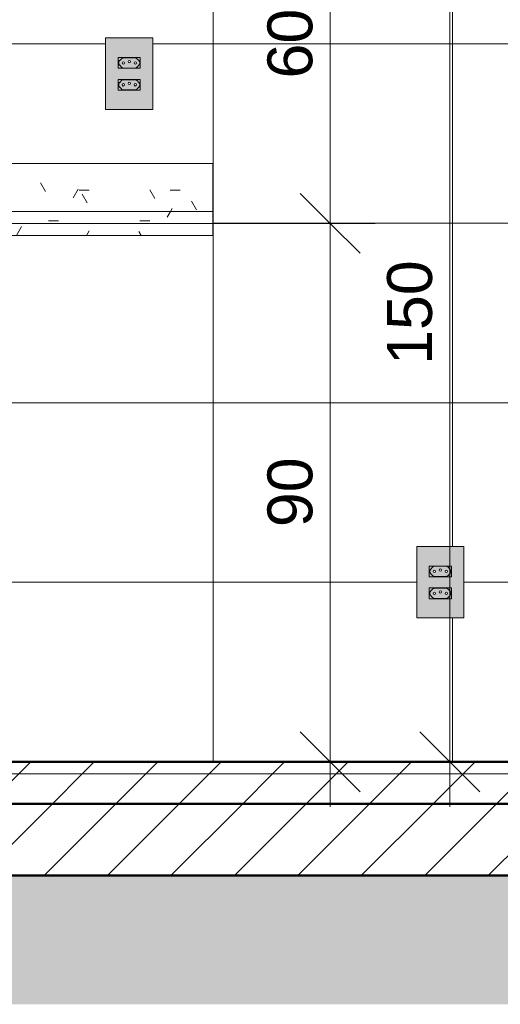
# Model space of a CAD drawing. Header units: metres. Extents: x -2.1 to 42.5, y -15.2 to 5.6.
# Tile 11 of 256: x 4.9 to 5.7, y -0.4 to 1.2. Entities that reach past the tile are written whole.
import ezdxf

# ---------------------------------------------------------------- set-up
doc = ezdxf.new("R2010")
doc.units = ezdxf.units.M
for name, color, linetype, lineweight in [('A-ANNO-DIMS', 7, 'Continuous', 9), ('A-ANNO-DIMS-50', 7, 'Continuous', 9), ('A-FLOR', 7, 'Continuous', 5), ('A-FLOR-MCUT', 7, 'Continuous', 5), ('A-FLOR-PATT', 7, 'Continuous', 50), ('A-GENM', 7, 'Continuous', 5), ('A-WALL-PATT', 7, 'Continuous', 50), ('C-TOPO', 7, 'Continuous', 5), ('E-ELEC-FIXT', 7, 'Continuous', 5), ('Q-CASE', 7, 'Continuous', 5)]:
    doc.layers.add(name, color=color, linetype=linetype, lineweight=lineweight)
doc.styles.add('Arial', font='arial.ttf', dxfattribs={"height": 0.075})
doc.dimstyles.new('Com_linha__ref__contínua__-_Cor_Vermelha_Arial_1_5mm_2', dxfattribs={"dimscale": 0.3048, "dimtxt": 0.076519, "dimasz": 0.328084, "dimexe": 0.246063, "dimexo": 0.246063, "dimgap": 0.024606, "dimtad": 1, "dimdec": 1, "dimlfac": 100, "dimrnd": 0.1, "dimdsep": 46, "dimtxsty": 'Arial', "dimblk1": 'OBLIQUE', "dimblk2": 'OBLIQUE', "dimsah": 1, "dimcen": 0.09, "dimdle": 0.246063, "dimazin": 0, "dimtfac": 1, "dimtdec": 4, "dimtix": 1, "dimtmove": 0, "dimatfit": 3, "dimfxl": 1, "dimtvp": 1, "dimtolj": 1, "dimtzin": 0, "dimarcsym": 2})
pattern_1 = [(45, (2.348, 2.53), (-0.053033, 0.053033), [])]
pattern_2 = [(0, (2.348, 2.53), (0.2032, 0.0508), [0.01676, -0.13564, 0.01676, -0.13564, -0.8128]), (0, (2.348, 2.53), (0.2032, 0.0508), [-0.3048, 0.01676, -0.28804, 0.01676, -0.13564, -0.3556]), (0, (2.348, 2.53), (0.2032, 0.0508), [-0.762, 0.01676, -0.08484, 0.01676, -0.23724]), (120, (2.425, 2.555), (-0.1455941, 0.1505764), [0.01676, -0.13564, 0.01676, -0.13564, -0.8128]), (120, (2.425, 2.555), (-0.1455941, 0.1505764), [-0.3048, 0.01676, -0.28804, 0.01676, -0.13564, -0.3556]), (120, (2.425, 2.555), (-0.1455941, 0.1505764), [-0.762, 0.01676, -0.08484, 0.01676, -0.23724]), (240, (2.45, 2.657), (-0.0576059, -0.2013764), [0.01676, -0.13564, 0.01676, -0.13564, -0.8128]), (240, (2.45, 2.657), (-0.0576059, -0.2013764), [-0.3048, 0.01676, -0.28804, 0.01676, -0.13564, -0.3556]), (240, (2.45, 2.657), (-0.0576059, -0.2013764), [-0.762, 0.01676, -0.08484, 0.01676, -0.23724])]

# ---------------------------------------------------------------- blocks, each defined once
blk = doc.blocks.new('Tampo de Bancada com Cuba - Granilite 50cm-2857465-C')
at = {"layer": 'Q-CASE', "true_color": 0xa7a7a7}
h = blk.add_hatch(dxfattribs=at)
h.set_pattern_fill('FP_2', color=253, style=0, pattern_type=2)
h.set_pattern_definition(pattern_2)
h.paths.add_polyline_path([(4.0136, 0.92), (4.6046, 0.92), (4.6046, 0.9398), (4.6059, 0.9398), (4.6059, 0.9407), (4.605, 0.941), (4.605, 0.9499), (4.6075, 0.9505), (4.6075, 1), (4.0136, 1), (4.0136, 0.9695)])
h.paths.add_polyline_path([(5.0576, 0.92), (5.2136, 0.92), (5.2136, 1), (4.6197, 1), (4.62, 0.9504), (4.6222, 0.9499), (4.6222, 0.9407), (4.6213, 0.9407), (4.6213, 0.9398), (4.6243, 0.9352), (4.626, 0.9347), (4.6292, 0.9345), (4.6292, 0.9337), (4.63, 0.9337), (4.63, 0.9345), (4.64, 0.9345), (4.64, 0.9305), (4.6408, 0.9305), (4.6408, 0.9313), (4.6457, 0.9319), (4.6457, 0.9442), (4.6504, 0.9437), (4.6529, 0.9313), (4.6529, 0.92), (4.8631, 0.92)])
h.paths.add_polyline_path([(4.6454, 0.92), (4.6408, 0.9206), (4.6408, 0.9214), (4.64, 0.9214), (4.64, 0.92), (4.6408, 0.92)])
h.paths.add_polyline_path([(4.6225, 0.9382), (4.6216, 0.9398), (4.6225, 0.9398)])
h = blk.add_hatch(dxfattribs=at)
h.set_pattern_fill('FP_2', color=253, style=0, pattern_type=2)
h.set_pattern_definition(pattern_2)
h.paths.add_polyline_path([(5.0576, 0.9), (5.2136, 0.9), (5.2136, 0.92), (4.0136, 0.92), (4.0136, 0.9), (4.8631, 0.9)])
h = blk.add_hatch(dxfattribs=at)
h.set_pattern_fill('FP_2', color=253, style=0, pattern_type=2)
h.set_pattern_definition(pattern_2)
h.paths.add_polyline_path([(5.2136, 0.88), (5.2136, 0.9), (4.0136, 0.9), (4.0136, 0.88), (5.0576, 0.88)])
at = {"layer": 'Q-CASE'}
for p, q in [((4.0136, 1), (4.6075, 1)), ((4.0136, 0.92), (4.0136, 1)), ((4.6197, 1), (5.2136, 1)), ((5.2136, 1), (5.2136, 0.92)), ((4.0136, 0.92), (5.2136, 0.92)), ((4.0136, 0.9), (4.0136, 0.92)), ((5.2136, 0.9), (5.2136, 0.92)), ((5.2136, 0.9), (4.0136, 0.9)), ((4.0136, 0.9), (5.2136, 0.9)), ((4.0136, 0.88), (4.0136, 0.9)), ((5.2136, 0.88), (5.2136, 0.9)), ((4.3536, 0.88), (4.0136, 0.88)), ((5.2136, 0.88), (4.8736, 0.88))]:
    blk.add_line(p, q, dxfattribs=at)
blk = doc.blocks.new('1_b_2 Tomadas 2P_T_Conjunto 4x2 - a_ 2 Tomadas 2P_T 10A-V17-C')
at = {"layer": 'A-GENM', "true_color": 0xfbfbfb}
h = blk.add_hatch(color=7, dxfattribs=at)
h.paths.add_polyline_path([(5.0552, 1.0906), (5.1131, 1.0906), (5.1131, 1.21), (5.0342, 1.21), (5.0342, 1.0906), (5.054, 1.0906)])
h.paths.add_polyline_path([(5.0922, 1.1227), (5.0552, 1.1232), (5.0552, 1.1407), (5.0922, 1.1402), (5.0922, 1.1232)])
h.paths.add_polyline_path([(5.0562, 1.1593), (5.0552, 1.1598), (5.0552, 1.1773), (5.0922, 1.1768), (5.0922, 1.1593), (5.0564, 1.1593)])
at = {"layer": 'A-GENM'}
for p, q in [((5.1131, 1.21), (5.0342, 1.21)), ((5.0342, 1.0906), (5.0342, 1.21)), ((5.1131, 1.21), (5.1131, 1.0906)), ((5.0342, 1.0906), (5.1131, 1.0906))]:
    blk.add_line(p, q, dxfattribs=at)
blk = doc.blocks.new('x_Módulo de Tomada não listavel 2 - x_Módulo de Tomada não listavel 2-V18-C')
at = {"layer": 'E-ELEC-FIXT', "true_color": 0xfbfbfb}
h = blk.add_hatch(color=7, dxfattribs=at)
h.paths.add_polyline_path([(5.0552, 1.1593), (5.0922, 1.1598), (5.0922, 1.1773), (5.0552, 1.1768), (5.0552, 1.1598)])
h.paths.add_polyline_path([(5.0727, 1.1598), (5.063, 1.16), (5.0607, 1.1613), (5.0569, 1.1654), (5.0562, 1.1679), (5.0564, 1.17), (5.058, 1.1726), (5.0626, 1.1765), (5.0643, 1.1768), (5.0848, 1.1765), (5.0867, 1.1753), (5.0905, 1.1712), (5.0913, 1.17), (5.0905, 1.1654), (5.0867, 1.1613), (5.0844, 1.16), (5.0819, 1.1598), (5.0732, 1.1598)])
h = blk.add_hatch(color=7, dxfattribs=at)
h.paths.add_polyline_path([(5.0819, 1.1598), (5.0844, 1.16), (5.0867, 1.1613), (5.0905, 1.1654), (5.0912, 1.1679), (5.091, 1.17), (5.0894, 1.1726), (5.0848, 1.1765), (5.0831, 1.1768), (5.0626, 1.1765), (5.0607, 1.1753), (5.0569, 1.1712), (5.0562, 1.1687), (5.0564, 1.1666), (5.0577, 1.1643), (5.0618, 1.1605), (5.0643, 1.1598), (5.0737, 1.1598)])
h.paths.add_polyline_path([(5.0636, 1.1663), (5.0621, 1.1669), (5.0616, 1.1683), (5.0621, 1.1697), (5.0636, 1.1703), (5.065, 1.1697), (5.0656, 1.1683), (5.065, 1.1669), (5.0641, 1.1664)])
h.paths.add_polyline_path([(5.0838, 1.1663), (5.0824, 1.1669), (5.0818, 1.1683), (5.0824, 1.1697), (5.0838, 1.1703), (5.0852, 1.1697), (5.0858, 1.1683), (5.0852, 1.1669), (5.0843, 1.1664)])
h.paths.add_polyline_path([(5.0737, 1.1686), (5.0723, 1.1692), (5.0717, 1.1706), (5.0723, 1.172), (5.0737, 1.1726), (5.0751, 1.172), (5.0757, 1.1706), (5.0751, 1.1692), (5.0742, 1.1686)])
at = {"layer": 'E-ELEC-FIXT'}
for p, q in [((5.0922, 1.1773), (5.0552, 1.1773)), ((5.0552, 1.1773), (5.0552, 1.1593)), ((5.0562, 1.1679), (5.0562, 1.1687)), ((5.0562, 1.1687), (5.0562, 1.1679)), ((5.0562, 1.1687), (5.0562, 1.1679)), ((5.0577, 1.1723), (5.0607, 1.1753)), ((5.0643, 1.1768), (5.0831, 1.1768)), ((5.0867, 1.1753), (5.0897, 1.1723)), ((5.0912, 1.1687), (5.0912, 1.1679)), ((5.0912, 1.1679), (5.0912, 1.1687)), ((5.0912, 1.1679), (5.0912, 1.1687)), ((5.0922, 1.1593), (5.0922, 1.1773)), ((5.0552, 1.1593), (5.0922, 1.1593)), ((5.0607, 1.1613), (5.0577, 1.1643)), ((5.0831, 1.1598), (5.0643, 1.1598)), ((5.0897, 1.1643), (5.0867, 1.1613))]:
    blk.add_line(p, q, dxfattribs=at)
for centre, radius, start, end in [((5.0612, 1.1687), 0.005, 135, 180), ((5.0643, 1.1718), 0.005, 90, 135), ((5.0636, 1.1683), 0.002, 0, 180), ((5.0737, 1.1706), 0.002, 0, 180), ((5.0737, 1.1706), 0.002, 180, 0), ((5.0838, 1.1683), 0.002, 0, 180), ((5.0831, 1.1718), 0.005, 45, 90), ((5.0862, 1.1687), 0.005, 0, 45), ((5.0612, 1.1679), 0.005, 180, 225), ((5.0643, 1.1648), 0.005, 225, 270), ((5.0636, 1.1683), 0.002, 180, 0), ((5.0838, 1.1683), 0.002, 180, 0), ((5.0831, 1.1648), 0.005, 270, 315), ((5.0862, 1.1679), 0.005, 315, 0)]:
    blk.add_arc(centre, radius, start, end, dxfattribs=at)
blk = doc.blocks.new('x_Módulo de Tomada não listavel 2 - x_Módulo de Tomada não listavel 2-V19-C')
at = {"layer": 'E-ELEC-FIXT', "true_color": 0xfbfbfb}
h = blk.add_hatch(color=7, dxfattribs=at)
h.paths.add_polyline_path([(5.0819, 1.1227), (5.0922, 1.1232), (5.0916, 1.1354), (5.0905, 1.1288), (5.0867, 1.1247), (5.0844, 1.1234), (5.0819, 1.1232), (5.0626, 1.1235), (5.0607, 1.1247), (5.0569, 1.1288), (5.0562, 1.1313), (5.0552, 1.1357), (5.0552, 1.1227), (5.0747, 1.1227)])
h.paths.add_polyline_path([(5.0912, 1.1321), (5.0922, 1.1407), (5.0552, 1.1402), (5.0564, 1.1334), (5.058, 1.136), (5.0626, 1.1399), (5.0643, 1.1402), (5.0848, 1.1399), (5.087, 1.1383), (5.0905, 1.1346), (5.0912, 1.1322)])
h = blk.add_hatch(color=7, dxfattribs=at)
h.paths.add_polyline_path([(5.0819, 1.1232), (5.0848, 1.1235), (5.0867, 1.1247), (5.0905, 1.1288), (5.0912, 1.1313), (5.091, 1.1334), (5.0894, 1.136), (5.0848, 1.1399), (5.0831, 1.1402), (5.0626, 1.1399), (5.0607, 1.1387), (5.0569, 1.1346), (5.0562, 1.1321), (5.0564, 1.13), (5.0577, 1.1277), (5.0626, 1.1235), (5.0643, 1.1232), (5.0737, 1.1232)])
h.paths.add_polyline_path([(5.0636, 1.1297), (5.0621, 1.1303), (5.0616, 1.1317), (5.0621, 1.1331), (5.0636, 1.1337), (5.065, 1.1331), (5.0656, 1.1317), (5.065, 1.1303), (5.0641, 1.1298)])
h.paths.add_polyline_path([(5.0838, 1.1297), (5.0824, 1.1303), (5.0818, 1.1317), (5.0824, 1.1331), (5.0838, 1.1337), (5.0852, 1.1331), (5.0858, 1.1317), (5.0852, 1.1303), (5.0843, 1.1298)])
h.paths.add_polyline_path([(5.0737, 1.132), (5.0723, 1.1326), (5.0717, 1.134), (5.0723, 1.1354), (5.0737, 1.136), (5.0751, 1.1354), (5.0757, 1.134), (5.0751, 1.1326), (5.0742, 1.132)])
at = {"layer": 'E-ELEC-FIXT'}
for p, q in [((5.0922, 1.1407), (5.0552, 1.1407)), ((5.0552, 1.1407), (5.0552, 1.1227)), ((5.0577, 1.1357), (5.0607, 1.1387)), ((5.0643, 1.1402), (5.0831, 1.1402)), ((5.0867, 1.1387), (5.0897, 1.1357)), ((5.0922, 1.1227), (5.0922, 1.1407)), ((5.0552, 1.1227), (5.0922, 1.1227)), ((5.0562, 1.1313), (5.0562, 1.1321)), ((5.0562, 1.1321), (5.0562, 1.1313)), ((5.0562, 1.1321), (5.0562, 1.1313)), ((5.0607, 1.1247), (5.0577, 1.1277)), ((5.0831, 1.1232), (5.0643, 1.1232)), ((5.0897, 1.1277), (5.0867, 1.1247)), ((5.0912, 1.1321), (5.0912, 1.1313)), ((5.0912, 1.1313), (5.0912, 1.1321)), ((5.0912, 1.1313), (5.0912, 1.1321))]:
    blk.add_line(p, q, dxfattribs=at)
for centre, radius, start, end in [((5.0643, 1.1352), 0.005, 90, 135), ((5.0737, 1.134), 0.002, 0, 180), ((5.0831, 1.1352), 0.005, 45, 90), ((5.0612, 1.1321), 0.005, 135, 180), ((5.0612, 1.1313), 0.005, 180, 225), ((5.0643, 1.1282), 0.005, 225, 270), ((5.0636, 1.1317), 0.002, 0, 180), ((5.0636, 1.1317), 0.002, 180, 0), ((5.0737, 1.134), 0.002, 180, 0), ((5.0838, 1.1317), 0.002, 0, 180), ((5.0838, 1.1317), 0.002, 180, 0), ((5.0831, 1.1282), 0.005, 270, 315), ((5.0862, 1.1321), 0.005, 0, 45), ((5.0862, 1.1313), 0.005, 315, 0)]:
    blk.add_arc(centre, radius, start, end, dxfattribs=at)
blk = doc.blocks.new('1_b_2 Tomadas 2P_T_Conjunto 4x2 - a_ 2 Tomadas 2P_T 10A-2366781-C')
at = {"layer": 'A-GENM', "true_color": 0xfbfbfb}
h = blk.add_hatch(color=7, dxfattribs=at)
h.paths.add_polyline_path([(5.5752, 0.2406), (5.6331, 0.2406), (5.6331, 0.36), (5.5542, 0.36), (5.5542, 0.2406), (5.574, 0.2406)])
h.paths.add_polyline_path([(5.5769, 0.2727), (5.5752, 0.2732), (5.5752, 0.2907), (5.6122, 0.2902), (5.6122, 0.2727), (5.5777, 0.2727)])
h.paths.add_polyline_path([(5.6122, 0.3093), (5.5752, 0.3098), (5.5752, 0.3273), (5.6122, 0.3268), (5.6122, 0.3098)])
at = {"layer": 'A-GENM'}
for p, q in [((5.6331, 0.36), (5.5542, 0.36)), ((5.5542, 0.2406), (5.5542, 0.36)), ((5.6331, 0.36), (5.6331, 0.2406)), ((5.5542, 0.2406), (5.6331, 0.2406))]:
    blk.add_line(p, q, dxfattribs=at)
blk = doc.blocks.new('x_Módulo de Tomada não listavel 2 - x_Módulo de Tomada não listavel 2-2370536-C')
at = {"layer": 'E-ELEC-FIXT', "true_color": 0xfbfbfb}
h = blk.add_hatch(color=7, dxfattribs=at)
h.paths.add_polyline_path([(5.5838, 0.3093), (5.6122, 0.3098), (5.6122, 0.3273), (5.5752, 0.3268), (5.5752, 0.3093), (5.5838, 0.3093)])
h.paths.add_polyline_path([(5.5927, 0.3098), (5.5826, 0.3101), (5.5804, 0.3116), (5.5769, 0.3154), (5.5761, 0.3186), (5.5765, 0.3202), (5.5779, 0.3225), (5.5826, 0.3265), (5.5843, 0.3268), (5.6048, 0.3265), (5.6067, 0.3253), (5.6109, 0.3202), (5.6114, 0.3202), (5.6105, 0.3154), (5.6067, 0.3113), (5.6044, 0.31), (5.6031, 0.3098), (5.5932, 0.3098)])
h = blk.add_hatch(color=7, dxfattribs=at)
h.paths.add_polyline_path([(5.5924, 0.3098), (5.6048, 0.3101), (5.6067, 0.3113), (5.6105, 0.3154), (5.6112, 0.3179), (5.6109, 0.3202), (5.6095, 0.3225), (5.6048, 0.3265), (5.6031, 0.3268), (5.5826, 0.3265), (5.5807, 0.3253), (5.5765, 0.3202), (5.5762, 0.3186), (5.5764, 0.3166), (5.5777, 0.3143), (5.5826, 0.3101), (5.5843, 0.3098), (5.5864, 0.3098)])
h.paths.add_polyline_path([(5.5836, 0.3163), (5.5821, 0.3169), (5.5816, 0.3183), (5.5821, 0.3197), (5.5836, 0.3203), (5.585, 0.3197), (5.5856, 0.3183), (5.585, 0.3169), (5.5841, 0.3164)])
h.paths.add_polyline_path([(5.6038, 0.3163), (5.6024, 0.3169), (5.6018, 0.3183), (5.6024, 0.3197), (5.6038, 0.3203), (5.6052, 0.3197), (5.6058, 0.3183), (5.6052, 0.3169), (5.6043, 0.3164)])
h.paths.add_polyline_path([(5.5937, 0.3186), (5.5923, 0.3192), (5.5917, 0.3206), (5.5924, 0.3221), (5.5937, 0.3226), (5.5951, 0.322), (5.5957, 0.3206), (5.5951, 0.3192), (5.5942, 0.3186)])
at = {"layer": 'E-ELEC-FIXT'}
for p, q in [((5.6122, 0.3273), (5.5752, 0.3273)), ((5.5752, 0.3273), (5.5752, 0.3093)), ((5.5762, 0.3179), (5.5762, 0.3187)), ((5.5762, 0.3187), (5.5762, 0.3179)), ((5.5762, 0.3187), (5.5762, 0.3179)), ((5.5777, 0.3223), (5.5807, 0.3253)), ((5.5807, 0.3113), (5.5777, 0.3143)), ((5.5843, 0.3268), (5.6031, 0.3268)), ((5.6067, 0.3253), (5.6097, 0.3223)), ((5.6097, 0.3143), (5.6067, 0.3113)), ((5.6112, 0.3187), (5.6112, 0.3179)), ((5.6112, 0.3179), (5.6112, 0.3187)), ((5.6112, 0.3179), (5.6112, 0.3187)), ((5.6122, 0.3093), (5.6122, 0.3273)), ((5.5752, 0.3093), (5.6122, 0.3093)), ((5.6031, 0.3098), (5.5843, 0.3098))]:
    blk.add_line(p, q, dxfattribs=at)
for centre, radius, start, end in [((5.5812, 0.3187), 0.005, 135, 180), ((5.5812, 0.3179), 0.005, 180, 225), ((5.5843, 0.3218), 0.005, 90, 135), ((5.5836, 0.3183), 0.002, 360, 180), ((5.5836, 0.3183), 0.002, 180, 0), ((5.5937, 0.3206), 0.002, 0, 180), ((5.5937, 0.3206), 0.002, 180, 0), ((5.6038, 0.3183), 0.002, 0, 180), ((5.6038, 0.3183), 0.002, 180, 0), ((5.6031, 0.3218), 0.005, 45, 90), ((5.6062, 0.3187), 0.005, 0, 45), ((5.6062, 0.3179), 0.005, 315, 0), ((5.5843, 0.3148), 0.005, 225, 270), ((5.6031, 0.3148), 0.005, 270, 315)]:
    blk.add_arc(centre, radius, start, end, dxfattribs=at)
blk = doc.blocks.new('x_Módulo de Tomada não listavel 2 - x_Módulo de Tomada não listavel 2-2370539-C')
at = {"layer": 'E-ELEC-FIXT', "true_color": 0xfbfbfb}
h = blk.add_hatch(color=7, dxfattribs=at)
h.paths.add_polyline_path([(5.6036, 0.2727), (5.6122, 0.2732), (5.6122, 0.2907), (5.5752, 0.2902), (5.5752, 0.2727), (5.6036, 0.2727)])
h.paths.add_polyline_path([(5.5937, 0.2732), (5.5826, 0.2735), (5.5807, 0.2747), (5.5769, 0.2788), (5.5761, 0.2821), (5.5764, 0.2834), (5.5779, 0.2859), (5.5826, 0.2899), (5.5843, 0.2902), (5.6048, 0.2899), (5.6067, 0.2887), (5.6105, 0.2846), (5.6113, 0.2834), (5.6105, 0.2788), (5.6067, 0.2747), (5.6044, 0.2734), (5.6031, 0.2732), (5.5942, 0.2732)])
h = blk.add_hatch(color=7, dxfattribs=at)
h.paths.add_polyline_path([(5.6031, 0.2732), (5.6056, 0.2739), (5.6097, 0.2777), (5.611, 0.28), (5.611, 0.2834), (5.6094, 0.286), (5.6048, 0.2899), (5.6031, 0.2902), (5.5826, 0.2899), (5.5807, 0.2887), (5.5769, 0.2846), (5.5762, 0.282), (5.5764, 0.28), (5.5777, 0.2777), (5.5826, 0.2735), (5.5843, 0.2732), (5.5937, 0.2732)])
h.paths.add_polyline_path([(5.5836, 0.2797), (5.5821, 0.2803), (5.5816, 0.2817), (5.5821, 0.2831), (5.5836, 0.2837), (5.585, 0.2831), (5.5856, 0.2817), (5.585, 0.2803), (5.5841, 0.2798)])
h.paths.add_polyline_path([(5.6038, 0.2797), (5.6024, 0.2803), (5.6018, 0.2817), (5.6024, 0.2831), (5.6038, 0.2837), (5.6052, 0.2831), (5.6058, 0.2817), (5.6052, 0.2803), (5.6043, 0.2798)])
h.paths.add_polyline_path([(5.5937, 0.282), (5.5923, 0.2826), (5.5917, 0.284), (5.5924, 0.2855), (5.5937, 0.286), (5.5951, 0.2854), (5.5957, 0.284), (5.5951, 0.2826), (5.5942, 0.282)])
at = {"layer": 'E-ELEC-FIXT'}
for p, q in [((5.6122, 0.2907), (5.5752, 0.2907)), ((5.5752, 0.2907), (5.5752, 0.2727)), ((5.5762, 0.2813), (5.5762, 0.2821)), ((5.5762, 0.2821), (5.5762, 0.2813)), ((5.5762, 0.2821), (5.5762, 0.2813)), ((5.5777, 0.2857), (5.5807, 0.2887)), ((5.5843, 0.2902), (5.6031, 0.2902)), ((5.6067, 0.2887), (5.6097, 0.2857)), ((5.6112, 0.2821), (5.6112, 0.2813)), ((5.6112, 0.2813), (5.6112, 0.2821)), ((5.6112, 0.2813), (5.6112, 0.2821)), ((5.6122, 0.2727), (5.6122, 0.2907)), ((5.5752, 0.2727), (5.6122, 0.2727)), ((5.5807, 0.2747), (5.5777, 0.2777)), ((5.6031, 0.2732), (5.5843, 0.2732)), ((5.6097, 0.2777), (5.6067, 0.2747))]:
    blk.add_line(p, q, dxfattribs=at)
for centre, radius, start, end in [((5.5812, 0.2821), 0.005, 135, 180), ((5.5812, 0.2813), 0.005, 180, 225), ((5.5843, 0.2852), 0.005, 90, 135), ((5.5836, 0.2817), 0.002, 0, 180), ((5.5836, 0.2817), 0.002, 180, 0), ((5.5937, 0.284), 0.002, 0, 180), ((5.5937, 0.284), 0.002, 180, 0), ((5.6038, 0.2817), 0.002, 0, 180), ((5.6038, 0.2817), 0.002, 180, 0), ((5.6031, 0.2852), 0.005, 45, 90), ((5.6062, 0.2821), 0.005, 0, 45), ((5.6062, 0.2813), 0.005, 315, 0), ((5.5843, 0.2782), 0.005, 225, 270), ((5.6031, 0.2782), 0.005, 270, 315)]:
    blk.add_arc(centre, radius, start, end, dxfattribs=at)
blk = doc.blocks.new('DIMBLOCK13-C')
at = {"layer": 'A-ANNO-DIMS-50', "color": 242, "true_color": 0xbd2b2e, "transparency": 16777216}
for p, q in [((5.4095, 0.9), (5.3595, 0.95)), ((5.4095, 0.9), (5.0489, 0.9)), ((5.4095, -0.075), (5.4095, 0.9)), ((5.4095, 0.9), (5.4595, 0.85)), ((5.4095, 0.9), (5.4845, 0.9)), ((5.4095, 0), (5.3595, 0.05)), ((5.4095, 0), (5.3345, 0)), ((5.4095, 0), (5.4595, -0.05)), ((5.4095, 0), (5.4138, 0))]:
    blk.add_line(p, q, dxfattribs=at)
at = {"layer": 'A-ANNO-DIMS-50', "color": 0, "transparency": 16777216, "insert": (5.3047, 0.3923), "char_height": 0.075, "width": 0.138441, "attachment_point": 1, "rotation": 90, "line_spacing_factor": 0.941778, "style": 'Arial'}
blk.add_mtext('90', dxfattribs=at)
blk = doc.blocks.new('_Oblique')
at = {"color": 0, "linetype": 'ByBlock', "lineweight": -2}
blk.add_line((-0.5, -0.5), (0.5, 0.5), dxfattribs=at)
blk = doc.blocks.new('DIMBLOCK14-C')
at = {"layer": 'A-ANNO-DIMS-50', "color": 242, "true_color": 0xbd2b2e, "transparency": 16777216}
for p, q in [((5.4095, 0.9), (5.4095, 1.575)), ((5.4095, 1.5), (5.3595, 1.55)), ((5.4095, 1.5), (5.3345, 1.5)), ((5.4095, 1.5), (5.4595, 1.45)), ((5.4095, 1.5), (5.4138, 1.5)), ((5.4095, 0.9), (5.3595, 0.95)), ((5.4095, 0.9), (5.0489, 0.9)), ((5.4095, 0.9), (5.4595, 0.85)), ((5.4095, 0.9), (5.4845, 0.9))]:
    blk.add_line(p, q, dxfattribs=at)
at = {"layer": 'A-ANNO-DIMS-50', "color": 0, "transparency": 16777216, "insert": (5.3047, 1.1423), "char_height": 0.075, "width": 0.138441, "attachment_point": 1, "rotation": 90, "line_spacing_factor": 0.941778, "style": 'Arial'}
blk.add_mtext('60', dxfattribs=at)
blk = doc.blocks.new('DIMBLOCK15-C')
at = {"layer": 'A-ANNO-DIMS-50', "color": 242, "true_color": 0xbd2b2e, "transparency": 16777216}
for p, q in [((5.6095, 1.5), (5.5595, 1.55)), ((5.6095, 1.5), (5.0922, 1.5)), ((5.6095, -0.075), (5.6095, 1.5)), ((5.6095, 1.5), (5.6595, 1.45)), ((5.6095, 1.5), (5.6845, 1.5)), ((5.6095, 0), (5.5595, 0.05)), ((5.6095, 0), (5.5345, 0)), ((5.6095, 0), (5.6595, -0.05)), ((5.6095, 0), (5.6138, 0))]:
    blk.add_line(p, q, dxfattribs=at)
at = {"layer": 'A-ANNO-DIMS-50', "color": 0, "transparency": 16777216, "insert": (5.5047, 0.6635), "char_height": 0.075, "width": 0.207662, "attachment_point": 1, "rotation": 90, "line_spacing_factor": 0.941778, "style": 'Arial'}
blk.add_mtext('150', dxfattribs=at)

msp = doc.modelspace()

# ---------------------------------------------------------------- hatches: boundary and pattern name
at = {"layer": 'A-FLOR', "true_color": 0x808080}
h = msp.add_hatch(dxfattribs=at)
h.set_pattern_fill('FP_1', color=8, style=0, pattern_type=2)
h.set_pattern_definition(pattern_1)
h.paths.add_polyline_path([(-0.3464, -0.02), (6.0136, -0.02), (6.0136, 0), (-0.3464, 0)])
at = {"layer": 'A-FLOR-PATT', "lineweight": 5, "true_color": 0x808080}
h = msp.add_hatch(dxfattribs=at)
h.set_pattern_fill('FP_1', color=8, style=0, pattern_type=2)
h.set_pattern_definition(pattern_1)
h.paths.add_polyline_path([(5.641, -0.07), (6.0136, -0.07), (6.0136, -0.02), (-0.3464, -0.02), (-0.3464, -0.07), (4.8631, -0.07)])
h = msp.add_hatch(dxfattribs=at)
h.set_pattern_fill('FP_1', color=8, style=0, pattern_type=2)
h.set_pattern_definition(pattern_1)
h.paths.add_polyline_path([(7.9747, -0.19), (8.3236, -0.19), (8.3236, -0.07), (-0.4964, -0.07), (-0.4964, -0.19), (7.5858, -0.19)])
at = {"layer": 'A-WALL-PATT', "lineweight": 5, "true_color": 0x808080}
h = msp.add_hatch(dxfattribs=at)
h.set_pattern_fill('FP_4', color=8, style=0, pattern_type=2)
h.set_pattern_definition([(0, (3.214, 0), (0, 0.3), []), (90, (3.214, 0), (-0.4, 2e-17), [])])
h.paths.add_polyline_path([(3.2157, 0), (6.0136, 0), (6.0136, 1.5), (3.2137, 1.5), (3.2137, 0.95), (3.2337, 0.95), (3.2337, 0.93), (3.2137, 0.93), (3.2137, 0.1), (3.2157, 0.1), (3.2157, 0.0896)])
h.paths.add_polyline_path([(5.5542, 0.2406), (5.5542, 0.36), (5.6331, 0.36), (5.6331, 0.2406), (5.574, 0.2406)])
h.paths.add_polyline_path([(5.5836, 0.2797), (5.585, 0.2803), (5.5856, 0.2817), (5.585, 0.2831), (5.5836, 0.2837), (5.5821, 0.2831), (5.5816, 0.2817), (5.5821, 0.2803), (5.583, 0.2798)])
h.paths.add_polyline_path([(5.6038, 0.2797), (5.6052, 0.2803), (5.6058, 0.2817), (5.6052, 0.2831), (5.6038, 0.2837), (5.6024, 0.2831), (5.6018, 0.2817), (5.6024, 0.2803), (5.6033, 0.2798)])
h.paths.add_polyline_path([(5.5762, 0.2813), (5.5757, 0.2859), (5.5761, 0.2817)])
h.paths.add_polyline_path([(5.5937, 0.282), (5.5951, 0.2826), (5.5957, 0.284), (5.5951, 0.2854), (5.5937, 0.286), (5.5923, 0.2854), (5.5917, 0.284), (5.5924, 0.2825), (5.5932, 0.282)])
h.paths.add_polyline_path([(5.5836, 0.3163), (5.585, 0.3169), (5.5856, 0.3183), (5.585, 0.3197), (5.5836, 0.3203), (5.5821, 0.3197), (5.5816, 0.3183), (5.5821, 0.3169), (5.583, 0.3164)])
h.paths.add_polyline_path([(5.6038, 0.3163), (5.6052, 0.3169), (5.6058, 0.3183), (5.6052, 0.3197), (5.6038, 0.3203), (5.6024, 0.3197), (5.6018, 0.3183), (5.6024, 0.3169), (5.6033, 0.3164)])
h.paths.add_polyline_path([(5.5762, 0.3179), (5.5757, 0.3225), (5.5761, 0.3183)])
h.paths.add_polyline_path([(5.5937, 0.3186), (5.5951, 0.3192), (5.5957, 0.3206), (5.5951, 0.322), (5.5937, 0.3226), (5.5923, 0.322), (5.5917, 0.3206), (5.5924, 0.3191), (5.5932, 0.3186)])
h.paths.add_polyline_path([(4.6112, 0.4804), (4.6065, 0.4815), (4.6023, 0.4838), (4.5987, 0.487), (4.596, 0.491), (4.5944, 0.4955), (4.5987, 0.5002), (4.5939, 0.505), (4.5989, 0.51), (4.5939, 0.515), (4.5989, 0.52), (4.5939, 0.525), (4.5989, 0.53), (4.5939, 0.535), (4.5989, 0.54), (4.5939, 0.545), (4.5989, 0.55), (4.5939, 0.555), (4.5989, 0.56), (4.5939, 0.565), (4.5989, 0.57), (4.5939, 0.575), (4.5989, 0.58), (4.5939, 0.585), (4.5989, 0.59), (4.5939, 0.595), (4.5989, 0.6), (4.5939, 0.605), (4.5989, 0.61), (4.5939, 0.615), (4.5989, 0.62), (4.5939, 0.625), (4.5989, 0.63), (4.5939, 0.635), (4.5989, 0.64), (4.5939, 0.645), (4.5989, 0.65), (4.5939, 0.655), (4.5989, 0.66), (4.5939, 0.665), (4.5989, 0.67), (4.5939, 0.675), (4.5989, 0.68), (4.5939, 0.685), (4.5989, 0.69), (4.5989, 0.71), (4.4051, 0.7104), (4.3921, 0.7138), (4.3801, 0.72), (4.3695, 0.7291), (4.3617, 0.7395), (4.3562, 0.7518), (4.3536, 0.765), (4.3536, 0.88), (4.0136, 0.88), (4.0136, 1), (4.6075, 1), (4.6069, 1.04), (4.6057, 1.0409), (4.6057, 1.053), (4.6072, 1.054), (4.6075, 1.055), (4.6077, 1.0816), (4.6093, 1.0844), (4.6105, 1.0853), (4.6136, 1.0862), (4.6166, 1.0853), (4.6189, 1.0831), (4.6197, 1.08), (4.6203, 1.0536), (4.6214, 1.053), (4.6214, 1.0409), (4.6197, 1.0396), (4.6203, 1), (5.2136, 1), (5.2136, 0.88), (4.8736, 0.88), (4.8736, 0.765), (4.8702, 0.7497), (4.863, 0.7357), (4.8524, 0.7241), (4.8392, 0.7156), (4.8243, 0.7108), (4.8086, 0.71), (4.6609, 0.71), (4.6675, 0.69), (4.6702, 0.6833), (4.6755, 0.6729), (4.6817, 0.6629), (4.6871, 0.6557), (4.6977, 0.6439), (4.708, 0.6334), (4.7141, 0.6258), (4.7172, 0.6203), (4.7191, 0.6162), (4.72, 0.6136), (4.7232, 0.6115), (4.7267, 0.607), (4.728, 0.6037), (4.7285, 0.5997), (4.7279, 0.596), (4.7261, 0.592), (4.7252, 0.5905), (4.7219, 0.5876), (4.7169, 0.5855), (4.7145, 0.5851), (4.7096, 0.5857), (4.7077, 0.5862), (4.7044, 0.5882), (4.7009, 0.5922), (4.6995, 0.5952), (4.6987, 0.5984), (4.6991, 0.6034), (4.6997, 0.6057), (4.7031, 0.6105), (4.7042, 0.6118), (4.7031, 0.6162), (4.7002, 0.6226), (4.6964, 0.6282), (4.6866, 0.639), (4.6762, 0.6497), (4.6679, 0.66), (4.6649, 0.664), (4.6595, 0.6729), (4.6542, 0.6833), (4.6493, 0.6956), (4.6449, 0.71), (4.6283, 0.71), (4.6283, 0.69), (4.6333, 0.685), (4.6283, 0.68), (4.6333, 0.675), (4.6283, 0.67), (4.6333, 0.665), (4.6283, 0.66), (4.6333, 0.655), (4.6283, 0.65), (4.6333, 0.645), (4.6283, 0.64), (4.6333, 0.635), (4.6283, 0.63), (4.6333, 0.625), (4.6283, 0.62), (4.6333, 0.615), (4.6283, 0.61), (4.6333, 0.605), (4.6283, 0.6), (4.6333, 0.595), (4.6283, 0.59), (4.6333, 0.585), (4.6283, 0.58), (4.6333, 0.575), (4.6283, 0.57), (4.6333, 0.565), (4.6283, 0.56), (4.6333, 0.555), (4.6283, 0.55), (4.6333, 0.545), (4.6283, 0.54), (4.6333, 0.535), (4.6283, 0.53), (4.6333, 0.525), (4.6283, 0.52), (4.6333, 0.515), (4.6283, 0.51), (4.6333, 0.505), (4.6285, 0.4998), (4.6328, 0.4955), (4.6311, 0.491), (4.6283, 0.4868), (4.6249, 0.4838), (4.6207, 0.4815), (4.616, 0.4804)])
h.paths.add_polyline_path([(4.7136, 1.082), (4.7073, 1.0833), (4.7046, 1.0844), (4.7004, 1.0879), (4.6979, 1.0912), (4.696, 1.0968), (4.6956, 1.1002), (4.6969, 1.1062), (4.698, 1.109), (4.7015, 1.1132), (4.7047, 1.1157), (4.7104, 1.1176), (4.7144, 1.1179), (4.7198, 1.1167), (4.7226, 1.1156), (4.7263, 1.1127), (4.7292, 1.1088), (4.7312, 1.1032), (4.7316, 1.1), (4.731, 1.0953), (4.7292, 1.091), (4.7263, 1.0873), (4.7224, 1.0843), (4.7172, 1.0825)])
h.paths.add_polyline_path([(3.915, 1.0906), (3.8942, 1.0906), (3.8942, 1.21), (3.9731, 1.21), (3.9731, 1.0906), (3.9152, 1.0906)])
h.paths.add_polyline_path([(5.054, 1.0906), (5.0342, 1.0906), (5.0342, 1.21), (5.1131, 1.21), (5.1131, 1.0906), (5.0552, 1.0906)])
h.paths.add_polyline_path([(3.9236, 1.1297), (3.925, 1.1303), (3.9256, 1.1317), (3.925, 1.1331), (3.9236, 1.1337), (3.9221, 1.1331), (3.9216, 1.1317), (3.9221, 1.1303), (3.923, 1.1298)])
h.paths.add_polyline_path([(5.0636, 1.1297), (5.065, 1.1303), (5.0656, 1.1317), (5.065, 1.1331), (5.0636, 1.1337), (5.0621, 1.1331), (5.0616, 1.1317), (5.0621, 1.1303), (5.063, 1.1298)])
h.paths.add_polyline_path([(5.0838, 1.1297), (5.0852, 1.1303), (5.0858, 1.1317), (5.0852, 1.1331), (5.0838, 1.1337), (5.0824, 1.1331), (5.0818, 1.1317), (5.0824, 1.1303), (5.0833, 1.1298)])
h.paths.add_polyline_path([(3.9438, 1.1297), (3.9452, 1.1303), (3.9458, 1.1317), (3.9452, 1.1331), (3.9438, 1.1337), (3.9424, 1.1331), (3.9418, 1.1317), (3.9424, 1.1303), (3.9433, 1.1298)])
h.paths.add_polyline_path([(5.0562, 1.1313), (5.0557, 1.1363), (5.0561, 1.1317)])
h.paths.add_polyline_path([(3.9162, 1.1313), (3.9157, 1.1363), (3.9161, 1.1317)])
h.paths.add_polyline_path([(3.9337, 1.132), (3.9351, 1.1326), (3.9357, 1.134), (3.9351, 1.1354), (3.9337, 1.136), (3.9323, 1.1354), (3.9317, 1.134), (3.9323, 1.1326), (3.9332, 1.132)])
h.paths.add_polyline_path([(5.0737, 1.132), (5.0751, 1.1326), (5.0757, 1.134), (5.0751, 1.1354), (5.0737, 1.136), (5.0723, 1.1354), (5.0717, 1.134), (5.0723, 1.1326), (5.0732, 1.132)])
h.paths.add_polyline_path([(5.0636, 1.1663), (5.065, 1.1669), (5.0656, 1.1683), (5.065, 1.1697), (5.0636, 1.1703), (5.0621, 1.1697), (5.0616, 1.1683), (5.0621, 1.1669), (5.063, 1.1664)])
h.paths.add_polyline_path([(3.9236, 1.1663), (3.925, 1.1669), (3.9256, 1.1683), (3.925, 1.1697), (3.9236, 1.1703), (3.9221, 1.1697), (3.9216, 1.1683), (3.9221, 1.1669), (3.923, 1.1664)])
h.paths.add_polyline_path([(5.0838, 1.1663), (5.0852, 1.1669), (5.0858, 1.1683), (5.0852, 1.1697), (5.0838, 1.1703), (5.0824, 1.1697), (5.0818, 1.1683), (5.0824, 1.1669), (5.0833, 1.1664)])
h.paths.add_polyline_path([(3.9438, 1.1663), (3.9452, 1.1669), (3.9458, 1.1683), (3.9452, 1.1697), (3.9438, 1.1703), (3.9424, 1.1697), (3.9418, 1.1683), (3.9424, 1.1669), (3.9433, 1.1664)])
h.paths.add_polyline_path([(5.0562, 1.1679), (5.0558, 1.1723), (5.0561, 1.1683)])
h.paths.add_polyline_path([(3.9162, 1.1679), (3.9157, 1.1726), (3.9161, 1.1683)])
h.paths.add_polyline_path([(5.0737, 1.1686), (5.0751, 1.1692), (5.0757, 1.1706), (5.0751, 1.172), (5.0737, 1.1726), (5.0723, 1.172), (5.0717, 1.1706), (5.0723, 1.1692), (5.0732, 1.1686)])
h.paths.add_polyline_path([(3.9337, 1.1686), (3.9351, 1.1692), (3.9357, 1.1706), (3.9351, 1.172), (3.9337, 1.1726), (3.9323, 1.172), (3.9317, 1.1706), (3.9323, 1.1692), (3.9332, 1.1686)])
at = {"layer": 'C-TOPO', "true_color": 0xd2e2c2}
msp.add_hatch(color=254, dxfattribs=at).paths.add_polyline_path([(6.0299, -0.4054), (10.3084, -0.4054), (10.3084, -0.1101), (8.3236, -0.1101), (8.3236, -0.19), (-0.4964, -0.19), (-0.4964, -0.1101), (-2.138, -0.1101), (-2.138, -0.4054), (5.641, -0.4054)])

# ---------------------------------------------------------------- linework, layer by layer
at = {"layer": 'A-FLOR', "lineweight": 50}
for p, q in [((6.1336, 0), (-0.3464, 0)), ((-0.3464, -0.07), (8.3336, -0.07)), ((-0.4964, -0.19), (8.3236, -0.19))]:
    msp.add_line(p, q, dxfattribs=at)
at = {"layer": 'A-FLOR-MCUT'}
msp.add_line((6.0136, -0.02), (-0.3464, -0.02), dxfattribs=at)

# ---------------------------------------------------------------- block references
at = {"layer": 'E-ELEC-FIXT'}
for name in ['1_b_2 Tomadas 2P_T_Conjunto 4x2 - a_ 2 Tomadas 2P_T 10A-V17-C', 'x_Módulo de Tomada não listavel 2 - x_Módulo de Tomada não listavel 2-V18-C', 'x_Módulo de Tomada não listavel 2 - x_Módulo de Tomada não listavel 2-V19-C', '1_b_2 Tomadas 2P_T_Conjunto 4x2 - a_ 2 Tomadas 2P_T 10A-2366781-C', 'x_Módulo de Tomada não listavel 2 - x_Módulo de Tomada não listavel 2-2370536-C', 'x_Módulo de Tomada não listavel 2 - x_Módulo de Tomada não listavel 2-2370539-C']:
    msp.add_blockref(name, (0, 0), dxfattribs=at)
at = {"layer": 'Q-CASE'}
msp.add_blockref('Tampo de Bancada com Cuba - Granilite 50cm-2857465-C', (0, 0), dxfattribs=at)

# ---------------------------------------------------------------- dimensions: what is measured, and where the dimension line sits
at = {"layer": 'A-ANNO-DIMS', "color": 242, "true_color": 0xbd2b2e}
for base, p1, p2, override, picture, middle in [((5.4095, 1.5), (4.9739, 0.9), (5.3388, 1.5), {"dimpost": '<>', "dimfxl": 0.702249}, 'DIMBLOCK14-C', (5.3637, 1.2)), ((5.6095, 1.5), (5.5388, 0), (5.0172, 1.5), {"dimpost": '<>', "dimfxl": 1.588096}, 'DIMBLOCK15-C', (5.5637, 0.75)), ((5.4095, 0.9), (5.3388, 0), (4.9739, 0.9), {"dimpost": '<>', "dimfxl": 0.971161}, 'DIMBLOCK13-C', (5.3637, 0.45))]:
    dim = msp.add_linear_dim(base=base, p1=p1, p2=p2, angle=90, dimstyle='Com_linha__ref__contínua__-_Cor_Vermelha_Arial_1_5mm_2', override=override, dxfattribs=at)
    dim.commit()
    dim.dimension.update_dxf_attribs({"geometry": picture, "text_midpoint": middle})

doc.saveas('drawing.dxf')
